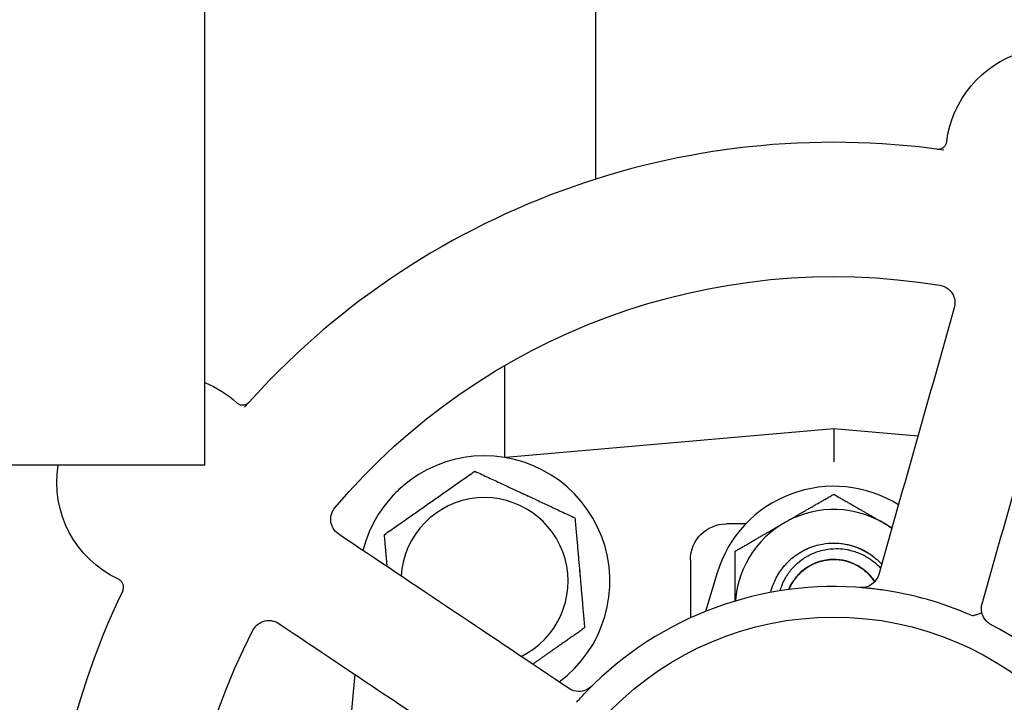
# Model space of a CAD drawing. Header units: inches. Extents: x 1 to 669, y 0 to 417.
# Tile 176 of 256: x 152.95 to 156.38, y 356.33 to 358.71. Entities that reach past the tile are written whole.
import ezdxf

# ---------------------------------------------------------------- set-up
doc = ezdxf.new("R2010")
doc.units = ezdxf.units.IN
doc.header["$LTSCALE"] = 12
doc.header["$MEASUREMENT"] = 0
doc.header["$PDMODE"] = 1
doc.layers.get('0').update_dxf_attribs({"linetype": 'CONTINUOUS'})
doc.layers.get('Defpoints').update_dxf_attribs({"linetype": 'CONTINUOUS'})
doc.layers.add('D', color=2, linetype='CONTINUOUS')
doc.layers.add('Q', color=4, linetype='CONTINUOUS')
doc.styles.get("Standard").update_dxf_attribs({"font": 'SIMPLEX.SHX', "width": 0.875})
doc.dimstyles.new('STANDARD$0', dxfattribs={"dimscale": 32, "dimtxt": 0.09375, "dimasz": 0.0625, "dimexe": 0.03125, "dimexo": 0.03125, "dimgap": 0.03125, "dimtad": 1, "dimtih": 1, "dimtoh": 1, "dimdec": 4, "dimzin": 12, "dimdsep": 46, "dimlunit": 5, "dimtxsty": 'Standard', "dimcen": -0.03125, "dimclrd": 256, "dimclre": 256, "dimclrt": 256, "dimadec": 0, "dimazin": 0, "dimtfac": 0.875, "dimtdec": 4, "dimtofl": 0, "dimtmove": 0, "dimatfit": 3, "dimfxl": 1, "dimtolj": 1, "dimtzin": 12, "dimlwd": 13, "dimlwe": 13, "dimarcsym": 0})

# ---------------------------------------------------------------- blocks, each defined once
blk = doc.blocks.new('*D22')
at = {"layer": 'D', "lineweight": 13, "transparency": 16777216}
for p, q in [((58.9839, 356.0954), (58.9839, 301.0531)), ((158.9712, 354.6364), (158.9712, 301.0531)), ((60.9839, 302.0531), (156.9712, 302.0531))]:
    blk.add_line(p, q, dxfattribs=at)
at = {"layer": 'D', "transparency": 16777216}
for points in [[(60.9839, 302.3864), (60.9839, 301.7198), (58.9839, 302.0531)], [(156.9712, 302.3864), (156.9712, 301.7198), (158.9712, 302.0531)]]:
    blk.add_solid(points, dxfattribs=at)
at = {"layer": 'Defpoints', "color": 0, "transparency": 16777216}
for p in [(58.9839, 357.0954), (158.9712, 355.6364), (158.9712, 302.0531)]:
    blk.add_point(p, dxfattribs=at)
at = {"layer": 'D', "transparency": 16777216, "insert": (108.9775, 304.5531), "char_height": 3, "attachment_point": 5}
blk.add_mtext('\\A1;100{}{\\C2;%%p1}', dxfattribs=at)
blk = doc.blocks.new('*D24')
at = {"layer": 'D', "lineweight": 13, "transparency": 16777216}
for p, q in [((121.7396, 407.0897), (174.1585, 407.0897)), ((173.1585, 405.0897), (173.1585, 371.6877)), ((173.1585, 319.1694), (173.1585, 366.6877)), ((121.1511, 317.1694), (174.1585, 317.1694))]:
    blk.add_line(p, q, dxfattribs=at)
at = {"layer": 'D', "transparency": 16777216}
for points in [[(172.8252, 405.0897), (173.4918, 405.0897), (173.1585, 407.0897)], [(172.8252, 319.1694), (173.4918, 319.1694), (173.1585, 317.1694)]]:
    blk.add_solid(points, dxfattribs=at)
at = {"layer": 'Defpoints', "color": 0, "transparency": 16777216}
for p in [(120.7396, 407.0897), (120.1511, 317.1694), (173.1585, 317.1694)]:
    blk.add_point(p, dxfattribs=at)
at = {"layer": 'D', "transparency": 16777216, "insert": (173.1585, 369.1877), "char_height": 3, "attachment_point": 5}
blk.add_mtext('\\A1;90{}{\\C2;%%p1}', dxfattribs=at)
blk = doc.blocks.new('*D48')
at = {"layer": 'D', "linetype": 'ByBlock', "lineweight": 13, "transparency": 16777216}
for p, q in [((153.2658, 361.2772), (166.0451, 361.2772)), ((165.0451, 359.2772), (165.0451, 341.7233)), ((165.0451, 319.1694), (165.0451, 336.7233)), ((121.1511, 317.1694), (166.0451, 317.1694))]:
    blk.add_line(p, q, dxfattribs=at)
at = {"layer": 'D', "transparency": 16777216}
for points in [[(164.7118, 359.2772), (165.3785, 359.2772), (165.0451, 361.2772)], [(164.7118, 319.1694), (165.3785, 319.1694), (165.0451, 317.1694)]]:
    blk.add_solid(points, dxfattribs=at)
at = {"layer": 'Defpoints', "color": 0, "transparency": 16777216}
for p in [(152.2658, 361.2772), (120.1511, 317.1694), (165.0451, 317.1694)]:
    blk.add_point(p, dxfattribs=at)
at = {"layer": 'D', "transparency": 16777216, "insert": (165.0451, 339.2233), "char_height": 3, "attachment_point": 5}
blk.add_mtext('\\A1;44', dxfattribs=at)

msp = doc.modelspace()

# ---------------------------------------------------------------- linework, layer by layer
for q in [(153.5911, 365.40225), (152.5311, 357.15225)]:
    msp.add_line((153.5911, 357.15225), q)
at = {"layer": 'Q', "extrusion": (-2.44929e-16, -1, -2.22045e-16)}
for p, q in [((154.9562, 358.1508), (154.9562, 359.41715)), ((154.6387, 357.17946), (154.6387, 357.50097)), ((155.7862, 357.27905), (154.64183, 357.17893)), ((156.07968, 357.25337), (155.7862, 357.27905)), ((155.7862, 357.27905), (155.7862, 357.16447)), ((155.47906, 356.9478), (155.4112, 356.9478)), ((155.2862, 356.8228), (155.2862, 356.61992)), ((155.37932, 356.77683), (155.3388, 356.64252)), ((154.11442, 356.42309), (154.0362, 355.52905))]:
    msp.add_line(p, q, dxfattribs=at)
at = {"layer": 'Q'}
msp.add_circle((155.7862, 355.52905), 1.09375, dxfattribs=at)
at = {"layer": 'Q', "extrusion": (5.43852e-32, 2.22045e-16, -1)}
for centre, radius, start, end in [((-156.55246, 358.23463), 0.375, 7.15319, 204.47262), ((-155.7862, 355.52905), 2.2815, 40.28179, 99.34405), ((-153.44983, 357.09388), 0.375, 112.13156, 132.4729), ((-154.56745, 356.7478), 0.334, 112.78302, 117.21698), ((-154.56745, 356.7478), 0.334, 52.78302, 57.21698), ((-155.4112, 356.8228), 0.125, 0, 90), ((-154.56745, 356.7478), 0.334, 172.78302, 177.21698), ((-156.36396, 356.65159), 0.0625, 297.23411, 348.61946), ((-155.7862, 355.52905), 2.2815, 328.28179, 27.34405)]:
    msp.add_arc(centre, radius, start, end, dxfattribs=at)
at = {"layer": 'Q'}
for centre, radius, start, end in [((155.7862, 355.52905), 2.75, 81.97194, 138.40222), ((154.56745, 356.7478), 0.4375, 95, 165.80593), ((154.56745, 356.7478), 0.4375, 306.56822, 95), ((154.52314, 356.79211), 0.375, 130.45111, 139.54889), ((155.7862, 356.65405), 0.425, 57.91853, 163.20855), ((154.56745, 356.7478), 0.29163, 95, 176.4324), ((154.56745, 356.7478), 0.29163, 295.94176, 95), ((155.7862, 356.65405), 0.344, 53.93794, 175.84075), ((155.7862, 356.65405), 0.16972, 32.67639, 157.59185), ((155.78623, 355.52906), 2.75003, 154.46152, 210.40204), ((155.7862, 355.52905), 1.2, 84.68887, 135.68389), ((155.7862, 355.52905), 1.2, 66.42397, 81.95012), ((155.7862, 355.52905), 1.2, 13.60826, 62.76589)]:
    msp.add_arc(centre, radius, start, end, dxfattribs=at)
at = {"layer": 'Q', "extrusion": (-2.11177e-16, 6.86156e-17, -1)}
for start, end in [(112.13156, 132.47262), (295.15319, 8.95464)]:
    msp.add_arc((-153.44983, 357.09388), 0.375, start, end, dxfattribs=at)
at = {"layer": 'Q'}
for centre, major_axis, ratio, start_param, end_param in [((155.7862, 356.65405), (0.1569, 0.0647), 0.0000108, 0, 0.0000431), ((156.26517, 356.67727), (-0.00754, 0.04936), 0.4570656, 2.8608012, 3.1645524), ((155.7862, 355.52905), (-0.85863, 0.8383), 0.0000039, 0, 0.0000157)]:
    msp.add_ellipse(centre, major_axis=major_axis, ratio=ratio, start_param=start_param, end_param=end_param, dxfattribs=at)
for points, knots in [([(156.147, 358.25528), (156.147, 358.25528), (156.147, 358.25528), (156.14701, 358.25528), (156.14695, 358.25529), (156.14737, 358.25524), (156.14745, 358.25523), (156.14765, 358.25521), (156.1478, 358.2552), (156.14818, 358.25517), (156.14842, 358.25515), (156.14918, 358.2551), (156.14973, 358.25508), (156.15244, 358.25507), (156.15464, 358.2553), (156.15917, 358.25627), (156.16153, 358.25708), (156.16673, 358.25958), (156.16953, 358.26154), (156.17411, 358.26612), (156.17598, 358.26875), (156.17893, 358.27461), (156.17997, 358.27795), (156.18039, 358.28133)], [0.045924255, 0.045924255, 0.045924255, 0.045924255, 0.046529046, 0.046529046, 0.052109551, 0.052109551, 0.052950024, 0.052950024, 0.053771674, 0.053771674, 0.054599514, 0.054599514, 0.056242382, 0.056242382, 0.06277481, 0.06277481, 0.070143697, 0.070143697, 0.080113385, 0.080113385, 0.089566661, 0.089566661, 0.09977324, 0.09977324, 0.09977324, 0.09977324]), ([(156.15663, 357.78028), (156.16694, 357.77858), (156.18662, 357.76983), (156.20887, 357.74105), (156.21057, 357.71552), (156.20662, 357.70157)], [-0.41816031, -0.41816031, -0.41816031, -0.41816031, -0.29868593, -0.17921156, 0, 0, 0, 0]), ([(153.70304, 357.37047), (153.70535, 357.36836), (153.70804, 357.3666), (153.71379, 357.36398), (153.71694, 357.36311), (153.72328, 357.36243), (153.72654, 357.36264), (153.7327, 357.36401), (153.73568, 357.36517), (153.7398, 357.36755), (153.74116, 357.36848), (153.74295, 357.36994), (153.74347, 357.3704), (153.7441, 357.371), (153.74425, 357.37114), (153.74448, 357.37137), (153.74457, 357.37145), (153.74474, 357.37163), (153.74483, 357.37172), (153.74496, 357.37185), (153.74501, 357.37191), (153.74512, 357.37202), (153.74516, 357.37206), (153.74526, 357.37217), (153.74529, 357.3722), (153.74534, 357.37225), (153.74534, 357.37226), (153.74534, 357.37226)], [0, 0, 0, 0, 0.009410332, 0.009410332, 0.018966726, 0.018966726, 0.028523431, 0.028523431, 0.037902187, 0.037902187, 0.042794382, 0.042794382, 0.044867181, 0.044867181, 0.045530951, 0.045530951, 0.045985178, 0.045985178, 0.046597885, 0.046597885, 0.047223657, 0.047223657, 0.048246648, 0.048246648, 0.050502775, 0.050502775, 0.053869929, 0.053869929, 0.053869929, 0.053869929]), ([(154.0586, 356.91181), (154.04255, 356.92256), (154.02358, 356.95509), (154.03557, 356.99219), (154.0457, 357.00415)], [-0.41816052, -0.41816052, -0.41816052, -0.41816052, -0.17921165, 0, 0, 0, 0]), ([(155.56615, 356.7087), (155.56859, 356.71857), (155.57169, 356.72827), (155.57543, 356.73772), (155.57621, 356.73967), (155.57701, 356.7416), (155.57783, 356.74353), (155.58349, 356.7567), (155.59042, 356.76932), (155.59847, 356.78119), (155.60652, 356.79306), (155.61568, 356.80417), (155.62581, 356.81433), (155.63199, 356.82053), (155.63854, 356.82638), (155.64541, 356.83182), (155.65664, 356.84072), (155.66874, 356.84853), (155.68146, 356.85514), (155.69419, 356.86176), (155.70753, 356.86718), (155.72127, 356.8713), (155.72966, 356.87382), (155.7382, 356.87585), (155.74683, 356.87737), (155.76094, 356.87986), (155.7753, 356.88098), (155.78964, 356.88076), (155.80398, 356.88053), (155.8183, 356.87896), (155.83234, 356.87605), (155.84092, 356.87428), (155.8494, 356.87201), (155.85771, 356.86925), (155.87131, 356.86473), (155.88448, 356.85889), (155.89699, 356.85188), (155.90949, 356.84486), (155.92134, 356.83667), (155.93232, 356.82744), (155.93903, 356.8218), (155.94541, 356.81577), (155.95141, 356.80939), (155.95206, 356.8087), (155.9527, 356.808), (155.95335, 356.8073)], [6.5266019, 6.5266019, 6.5266019, 6.5266019, 6.6610723, 6.6610723, 6.6610723, 6.6888048, 6.6888048, 6.6888048, 6.8784859, 6.8784859, 6.8784859, 7.0682063, 7.0682063, 7.0682063, 7.1841403, 7.1841403, 7.1841403, 7.3738145, 7.3738145, 7.3738145, 7.5635276, 7.5635276, 7.5635276, 7.6794758, 7.6794758, 7.6794758, 7.8691651, 7.8691651, 7.8691651, 8.0588938, 8.0588938, 8.0588938, 8.1748113, 8.1748113, 8.1748113, 8.3644889, 8.3644889, 8.3644889, 8.5542058, 8.5542058, 8.5542058, 8.6701468, 8.6701468, 8.6701468, 8.682719, 8.682719, 8.682719, 8.682719]), ([(155.76435, 356.87975), (155.77023, 356.88033), (155.77614, 356.88067), (155.78204, 356.88078), (155.79637, 356.88104), (155.81073, 356.87992), (155.82486, 356.87746), (155.83899, 356.87501), (155.85289, 356.87123), (155.86631, 356.86618), (155.87451, 356.86309), (155.88253, 356.85953), (155.89032, 356.8555), (155.9017, 356.84962), (155.91257, 356.84275), (155.9228, 356.83502)], [14.04064636, 14.04064636, 14.04064636, 14.04064636, 14.11883728, 14.11883728, 14.11883728, 14.30851932, 14.30851932, 14.30851932, 14.4982406, 14.4982406, 14.4982406, 14.61417278, 14.61417278, 14.61417278, 14.78374516, 14.78374516, 14.78374516, 14.78374516]), ([(155.59924, 356.7144), (155.59931, 356.71465), (155.59938, 356.71491), (155.59946, 356.71517), (155.60246, 356.72589), (155.60636, 356.73634), (155.61111, 356.74639), (155.61377, 356.75203), (155.61671, 356.75755), (155.6199, 356.76292), (155.62204, 356.76654), (155.62431, 356.77009), (155.62669, 356.77357), (155.62707, 356.77413), (155.62746, 356.77469), (155.62784, 356.77524), (155.63539, 356.78604), (155.64398, 356.79604), (155.65347, 356.80511), (155.66198, 356.81326), (155.67122, 356.82067), (155.68106, 356.82725), (155.68419, 356.82933), (155.68737, 356.83133), (155.6906, 356.83324), (155.69474, 356.83568), (155.69896, 356.83797), (155.70325, 356.8401), (155.71214, 356.84453), (155.72134, 356.84829), (155.73079, 356.85137), (155.73867, 356.85394), (155.74672, 356.85604), (155.7549, 356.85765), (155.75849, 356.85836), (155.76211, 356.85897), (155.76573, 356.85949), (155.77795, 356.86123), (155.79027, 356.86187), (155.80257, 356.86141), (155.8128, 356.86103), (155.823, 356.85989), (155.83311, 356.85799), (155.83699, 356.85726), (155.84086, 356.85643), (155.8447, 356.85548), (155.85811, 356.85217), (155.87115, 356.84756), (155.88363, 356.84172), (155.8899, 356.83878), (155.89603, 356.83554), (155.902, 356.83199), (155.90549, 356.82992), (155.90892, 356.82775), (155.91229, 356.82547), (155.91554, 356.82327), (155.91873, 356.82098), (155.92186, 356.81861), (155.93178, 356.81108), (155.94101, 356.8027), (155.94946, 356.79358)], [-1.6395619, -1.6395619, -1.6395619, -1.6395619, -1.6375137, -1.6375137, -1.6375137, -1.5521598, -1.5521598, -1.5521598, -1.5042416, -1.5042416, -1.5042416, -1.4719827, -1.4719827, -1.4719827, -1.4668059, -1.4668059, -1.4668059, -1.3660429, -1.3660429, -1.3660429, -1.2755268, -1.2755268, -1.2755268, -1.2468042, -1.2468042, -1.2468042, -1.2100393, -1.2100393, -1.2100393, -1.1338371, -1.1338371, -1.1338371, -1.0702043, -1.0702043, -1.0702043, -1.0421971, -1.0421971, -1.0421971, -0.9478021, -0.9478021, -0.9478021, -0.8692244, -0.8692244, -0.8692244, -0.8390293, -0.8390293, -0.8390293, -0.7333868, -0.7333868, -0.7333868, -0.6802663, -0.6802663, -0.6802663, -0.6492261, -0.6492261, -0.6492261, -0.6192243, -0.6192243, -0.6192243, -0.523943, -0.523943, -0.523943, -0.523943]), ([(155.65975, 356.84228), (155.66464, 356.84557), (155.66965, 356.84866), (155.67477, 356.85155), (155.68593, 356.85785), (155.69763, 356.86318), (155.70969, 356.86749)], [13.54562133, 13.54562133, 13.54562133, 13.54562133, 13.62350178, 13.62350178, 13.62350178, 13.79299899, 13.79299899, 13.79299899, 13.79299899]), ([(155.5854, 356.75939), (155.58815, 356.76466), (155.59112, 356.76982), (155.59429, 356.77485), (155.60112, 356.78571), (155.60889, 356.79597), (155.61747, 356.80551)], [13.04949483, 13.04949483, 13.04949483, 13.04949483, 13.12816629, 13.12816629, 13.12816629, 13.29792164, 13.29792164, 13.29792164, 13.29792164]), ([(155.69079, 356.79441), (155.7013, 356.80154), (155.71261, 356.80749), (155.72443, 356.81212), (155.72558, 356.81258), (155.72674, 356.81302), (155.72791, 356.81345)], [38.67291545, 38.67291545, 38.67291545, 38.67291545, 38.89737017, 38.89737017, 38.89737017, 38.91932143, 38.91932143, 38.91932143, 38.91932143]), ([(155.74304, 356.81819), (155.75442, 356.82117), (155.76612, 356.82297), (155.77787, 356.82356), (155.78004, 356.82367), (155.78221, 356.82373), (155.78438, 356.82376)], [32.72959656, 32.72959656, 32.72959656, 32.72959656, 32.9376137, 32.9376137, 32.9376137, 32.97601404, 32.97601404, 32.97601404, 32.97601404]), ([(155.74782, 356.81937), (155.75642, 356.82136), (155.76518, 356.82268), (155.77397, 356.82332), (155.77908, 356.82369), (155.7842, 356.82383), (155.78931, 356.82374)], [13.90908036, 13.90908036, 13.90908036, 13.90908036, 14.06505153, 14.06505153, 14.06505153, 14.15552984, 14.15552984, 14.15552984, 14.15552984]), ([(155.7953, 356.82353), (155.80907, 356.82277), (155.82275, 356.82035), (155.83592, 356.81632), (155.83607, 356.81628), (155.83622, 356.81623), (155.83637, 356.81619)], [45.6067852, 45.6067852, 45.6067852, 45.6067852, 45.85041939, 45.85041939, 45.85041939, 45.85317899, 45.85317899, 45.85317899, 45.85317899]), ([(155.82211, 356.81993), (155.83506, 356.81711), (155.84769, 356.81278), (155.85965, 356.80705), (155.86026, 356.80676), (155.86088, 356.80646), (155.86149, 356.80616)], [33.1999481, 33.1999481, 33.1999481, 33.1999481, 33.43426007, 33.43426007, 33.43426007, 33.4463346, 33.4463346, 33.4463346, 33.4463346]), ([(155.82691, 356.81881), (155.83692, 356.81633), (155.84671, 356.81294), (155.8561, 356.8087), (155.85941, 356.8072), (155.86267, 356.80561), (155.86588, 356.8039)], [14.37943149, 14.37943149, 14.37943149, 14.37943149, 14.5616979, 14.5616979, 14.5616979, 14.62585041, 14.62585041, 14.62585041, 14.62585041]), ([(155.85128, 356.8108), (155.86315, 356.80585), (155.87446, 356.79957), (155.88492, 356.7921), (155.8858, 356.79147), (155.88668, 356.79083), (155.88755, 356.79019)], [39.66346843, 39.66346843, 39.66346843, 39.66346843, 39.89066292, 39.89066292, 39.89066292, 39.90987256, 39.90987256, 39.90987256, 39.90987256]), ([(155.64945, 356.75457), (155.65754, 356.76555), (155.66694, 356.77555), (155.67739, 356.7843), (155.67763, 356.7845), (155.67787, 356.7847), (155.67811, 356.78489)], [44.61623254, 44.61623254, 44.61623254, 44.61623254, 44.85712665, 44.85712665, 44.85712665, 44.86262794, 44.86262794, 44.86262794, 44.86262794]), ([(155.66716, 356.77502), (155.67651, 356.7842), (155.68692, 356.7923), (155.69811, 356.79911), (155.69882, 356.79955), (155.69954, 356.79998), (155.70026, 356.8004)], [32.2093949, 32.2093949, 32.2093949, 32.2093949, 32.44096732, 32.44096732, 32.44096732, 32.45578314, 32.45578314, 32.45578314, 32.45578314]), ([(155.67072, 356.77843), (155.67817, 356.78533), (155.68624, 356.79157), (155.6948, 356.79704), (155.69798, 356.79908), (155.70124, 356.80102), (155.70455, 356.80284)], [13.38887776, 13.38887776, 13.38887776, 13.38887776, 13.56840515, 13.56840515, 13.56840515, 13.63529813, 13.63529813, 13.63529813, 13.63529813]), ([(155.94301, 356.77081), (155.93981, 356.75949), (155.92482, 356.73489), (155.895, 356.72423), (155.87809, 356.72553)], [1.55845541, 1.55845541, 1.55845541, 1.55845541, 1.7038308, 1.89766465, 1.89766465, 1.89766465, 1.89766465]), ([(155.89981, 356.78014), (155.90866, 356.77214), (155.91668, 356.76322), (155.92367, 356.75357), (155.92486, 356.75194), (155.92601, 356.75028), (155.92714, 356.74861)], [33.72014982, 33.72014982, 33.72014982, 33.72014982, 33.93090644, 33.93090644, 33.93090644, 33.96656536, 33.96656536, 33.96656536, 33.96656536]), ([(155.90343, 356.77678), (155.90991, 356.77057), (155.91591, 356.76385), (155.92134, 356.7567), (155.92406, 356.75313), (155.92663, 356.74945), (155.92906, 356.74568)], [14.89963389, 14.89963389, 14.89963389, 14.89963389, 15.05834427, 15.05834427, 15.05834427, 15.13767502, 15.13767502, 15.13767502, 15.13767502]), ([(153.30489, 356.71464), (153.30489, 356.71464), (153.30489, 356.71464), (153.30489, 356.71465), (153.30487, 356.7146), (153.30505, 356.71499), (153.30508, 356.71505), (153.30516, 356.71524), (153.30522, 356.71537), (153.30537, 356.71573), (153.30546, 356.71596), (153.30574, 356.71666), (153.30593, 356.71718), (153.30678, 356.71975), (153.30724, 356.72191), (153.30771, 356.72652), (153.30767, 356.72901), (153.3069, 356.73474), (153.3059, 356.73801), (153.30296, 356.74377), (153.30104, 356.74637), (153.29638, 356.75098), (153.29352, 356.753), (153.29044, 356.75445)], [0.045924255, 0.045924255, 0.045924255, 0.045924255, 0.046529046, 0.046529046, 0.052109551, 0.052109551, 0.052950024, 0.052950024, 0.053771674, 0.053771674, 0.054599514, 0.054599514, 0.056242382, 0.056242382, 0.06277481, 0.06277481, 0.070143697, 0.070143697, 0.080113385, 0.080113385, 0.089566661, 0.089566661, 0.09977324, 0.09977324, 0.09977324, 0.09977324]), ([(155.6293, 356.71875), (155.63177, 356.72472), (155.63458, 356.73056), (155.63771, 356.73621), (155.64026, 356.74083), (155.64302, 356.74532), (155.64599, 356.74968)], [12.95748505, 12.95748505, 12.95748505, 12.95748505, 13.07175878, 13.07175878, 13.07175878, 13.16497746, 13.16497746, 13.16497746, 13.16497746]), ([(155.62931, 356.71875), (155.63227, 356.72593), (155.63572, 356.7329), (155.63963, 356.73961), (155.6408, 356.74162), (155.64202, 356.74361), (155.64327, 356.74557)], [31.8070641, 31.8070641, 31.8070641, 31.8070641, 31.94432095, 31.94432095, 31.94432095, 31.98546269, 31.98546269, 31.98546269, 31.98546269]), ([(155.95424, 356.71722), (155.94905, 356.71796), (155.9439, 356.71865), (155.93095, 356.72031), (155.9234, 356.7212), (155.91001, 356.72266), (155.90375, 356.72329), (155.89736, 356.72389)], [0, 0, 0, 0, 0.03992752, 0.03992752, 0.10518931, 0.10518931, 0.16647888, 0.16647888, 0.16647888, 0.16647888]), ([(156.30268, 356.63926), (156.30269, 356.63925), (156.30269, 356.63924), (156.30275, 356.63877), (156.30204, 356.63797), (156.29923, 356.63605), (156.29723, 356.63497), (156.29205, 356.63291), (156.28891, 356.63192), (156.28352, 356.63039), (156.28153, 356.62987), (156.27743, 356.62889), (156.27533, 356.62843), (156.27322, 356.628)], [-0.12613504, -0.12613504, -0.12613504, -0.12613504, -0.12547841, -0.12547841, -0.09345625, -0.09345625, -0.06308609, -0.06308609, -0.03285219, -0.03285219, -0.01639839, -0.01639839, -0.000001, -0.000001, -0.000001, -0.000001]), ([(153.75963, 356.57702), (153.76683, 356.59094), (153.79657, 356.61615), (153.83387, 356.61099), (153.84992, 356.60024)], [-0.41816031, -0.41816031, -0.41816031, -0.41816031, -0.23894875, 0, 0, 0, 0]), ([(154.94115, 356.38104), (154.92911, 356.36909), (154.89947, 356.3579), (154.87213, 356.36694), (154.86235, 356.37348)], [-1.89762768, -1.89762768, -1.89762768, -1.89762768, -1.703798, -1.55842573, -1.55842573, -1.55842573, -1.55842573]), ([(154.88851, 356.32538), (154.89199, 356.3293), (154.89546, 356.33317), (154.90425, 356.34283), (154.90943, 356.3484), (154.91869, 356.35819), (154.92305, 356.36272), (154.92754, 356.36733)], [0.06338822, 0.06338822, 0.06338822, 0.06338822, 0.10673656, 0.10673656, 0.17758971, 0.17758971, 0.24419597, 0.24419597, 0.24419597, 0.24419597])]:
    msp.add_open_spline(points, degree=3, knots=knots, dxfattribs=at)
for points in [[(156.18039, 358.28133), (156.18039, 358.28133), (156.18039, 358.28133), (156.18039, 358.28133)], [(156.18039, 358.28133), (156.18039, 358.28133), (156.18039, 358.28133), (156.18039, 358.28133)], [(156.20662, 357.70157), (156.11877, 357.39141), (156.03092, 357.08122), (155.94301, 356.77081)], [(156.30382, 356.66862), (156.39173, 356.97903), (156.47958, 357.28922), (156.56743, 357.59939)], [(153.70304, 357.37047), (153.70304, 357.37047), (153.70304, 357.37047), (153.70304, 357.37047)], [(154.86235, 356.37348), (154.5943, 356.55302), (154.32644, 356.73242), (154.0586, 356.91181)], [(155.70986, 356.80563), (155.72231, 356.81189), (155.73554, 356.81662), (155.74914, 356.81967)], [(155.73828, 356.81686), (155.75166, 356.82079), (155.76553, 356.82307), (155.77945, 356.82364)], [(155.76475, 356.82241), (155.77859, 356.82416), (155.79264, 356.8242), (155.80647, 356.82255)], [(155.81727, 356.8209), (155.83097, 356.81834), (155.84436, 356.81408), (155.85704, 356.80828)], [(155.66369, 356.77151), (155.67335, 356.78156), (155.68425, 356.79043), (155.69605, 356.79784)], [(155.87112, 356.801), (155.88318, 356.79401), (155.89439, 356.78554), (155.9044, 356.77584)], [(155.8961, 356.78338), (155.90671, 356.77434), (155.91622, 356.764), (155.92433, 356.75267)], [(155.62931, 356.71875), (155.63253, 356.72656), (155.63633, 356.73413), (155.64067, 356.74137)], [(155.63364, 356.72841), (155.63976, 356.74094), (155.64742, 356.75272), (155.65639, 356.76338)], [(155.91525, 356.76428), (155.92026, 356.7584), (155.92488, 356.75218), (155.92905, 356.74567)], [(155.94309, 356.71876), (155.94309, 356.71875), (155.94309, 356.71875), (155.94309, 356.71875)], [(155.9431, 356.71876), (155.9431, 356.71875), (155.9431, 356.71875), (155.9431, 356.71875)], [(156.30268, 356.63926), (156.3007, 356.64909), (156.30115, 356.6592), (156.30382, 356.66862)], [(153.84992, 356.60024), (154.11776, 356.42085), (154.38562, 356.24144), (154.65367, 356.06191)], [(154.92757, 356.36735), (154.92758, 356.36736), (154.92759, 356.36738), (154.9276, 356.36739)]]:
    msp.add_open_spline(points, degree=3, dxfattribs=at)
for points, weights in [([(154.21818, 356.91067), (154.37602, 357.02119), (154.53386, 357.13171)], [1, 1.15470053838, 1]), ([(154.53386, 357.13171), (154.7085, 357.05028), (154.88314, 356.96884)], [1, 1.15470053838, 1]), ([(155.6142, 356.95196), (155.69403, 356.99805), (155.7862, 357.05127)], [1, 1.0379548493, 1]), ([(155.7862, 357.05127), (155.87838, 356.99805), (155.9582, 356.95196)], [1, 1.0379548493, 1]), ([(154.88314, 356.96884), (154.89993, 356.77689), (154.91672, 356.58493)], [1, 1.15470053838, 1]), ([(155.4422, 356.85266), (155.53438, 356.90587), (155.6142, 356.95196)], [1, 1.0379548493, 1]), ([(155.9582, 356.95196), (155.97368, 356.94303), (155.98924, 356.93404)], [1, 1.007140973, 1.01159488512]), ([(154.228, 356.79835), (154.22337, 356.85126), (154.21818, 356.91067)], [1.06232487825, 1.04325895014, 1]), ([(155.4422, 356.67869), (155.4422, 356.75954), (155.4422, 356.85266)], [1.00854149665, 1.03305034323, 1]), ([(154.91672, 356.58493), (154.81993, 356.51715), (154.7358, 356.45824)], [1, 1.08951498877, 1.07543714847])]:
    msp.add_rational_spline(points, weights, degree=2, dxfattribs=at)

# ---------------------------------------------------------------- dimensions: what is measured, and where the dimension line sits
at = {"layer": 'D'}
dim = msp.add_linear_dim(base=(173.15851, 317.16945), p1=(120.7396, 407.08975), p2=(120.1511, 317.16945), angle=90, text='<>{}{\\C2;%%p1}', dimstyle='STANDARD$0', override={"dimdec": 1, "dimtp": 1, "dimtm": 1, "dimarcsym": 1}, dxfattribs=at)
dim.commit()
dim.dimension.update_dxf_attribs({"geometry": '*D24', "text_midpoint": (173.15851, 369.18774), "dimtype": 160})
dim = msp.add_linear_dim(base=(165.04515, 317.16945), p1=(152.26576, 361.27725), p2=(120.1511, 317.16945), angle=90, dimstyle='STANDARD$0', override={"dimdec": 2, "dimadec": 8, "dimarcsym": 1}, dxfattribs=at)
dim.commit()
dim.dimension.update_dxf_attribs({"geometry": '*D48', "text_midpoint": (165.04515, 339.22335)})
dim = msp.add_linear_dim(base=(158.97115, 302.0531), p1=(58.98388, 357.09545), p2=(158.97115, 355.63636), text='<>{}{\\C2;%%p1}', dimstyle='STANDARD$0', override={"dimdec": 0, "dimtp": 1, "dimtm": 1, "dimarcsym": 1}, dxfattribs=at)
dim.commit()
dim.dimension.update_dxf_attribs({"geometry": '*D22', "text_midpoint": (108.97752, 304.5531)})

doc.saveas('drawing.dxf')
